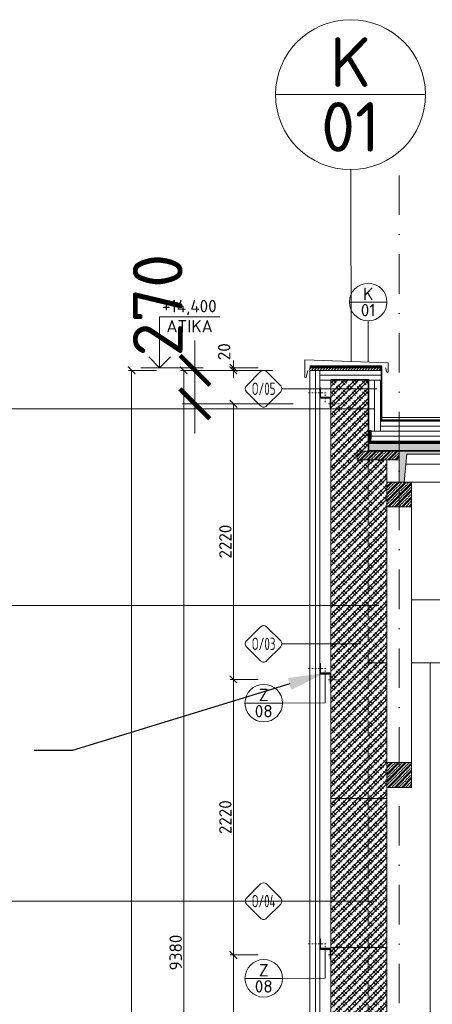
# Model space of a CAD drawing. Header units: millimetres. Extents: x -796345 to 3713765, y -2985421 to 2187451.
# Tile 71 of 256: x 2944 to 6266, y -35362 to -27430. Entities that reach past the tile are written whole.
import ezdxf
from ezdxf import colors
from ezdxf.entities.mleader import LeaderData, LeaderLine
from ezdxf.enums import TextEntityAlignment as Align
from ezdxf.math import Vec2, Vec3

# ---------------------------------------------------------------- set-up
doc = ezdxf.new("R2010")
doc.units = ezdxf.units.MM
doc.header["$PDMODE"] = 1
for name, pattern in [('CARKOVANA', [5, 3, -2]), ('CENTERX2', [101.6, 63.5, -12.7, 12.7, -12.7]), ('DASHDOT', [25.4, 12.7, -6.35, 0, -6.35]), ('DASHED', [19.05, 12.7, -6.35])]:
    doc.linetypes.add(name, pattern=pattern)
doc.layers.get('Defpoints').update_dxf_attribs({"color": 8})
for name, color, linetype, lineweight in [('A99_N_kce-pohl', 1, 'Continuous', 9), ('A99_N_kce-rez-sil', 6, 'Continuous', 18), ('A99_N_koty-200', 5, 'Continuous', 5), ('A99_N_koty-50-vysk', 160, 'Continuous', 9), ('A99_N_sraf', 252, 'Continuous', 0), ('A99_N_vypln-dve', 5, 'Continuous', 5), ('A99_N_znaceni 200', 5, 'Continuous', 5), ('A99_N_znaceni 50', 5, 'Continuous', 5), ('A99_S_kce-pohl', 7, 'Continuous', 5), ('A99_S_kce-rez-sil', 7, 'Continuous', 15), ('A99_S_kce-rez-ten', 7, 'Continuous', 9), ('A99_S_osy', 1, 'CENTERX2', 5)]:
    doc.layers.add(name, color=color, linetype=linetype, lineweight=lineweight)
doc.styles.add('A99_kota', font='isocpeur.ttf', dxfattribs={"height": 2})
doc.styles.add('A99_popis', font='isocpeur.ttf')
doc.styles.get("Standard").update_dxf_attribs({"font": 'isocpeur.ttf', "width": 0.75})
doc.linetypes.add('IZOLACE', pattern='A,0.00254,-2.54,[134,ltypeshp.shx,S=2.54,R=0,X=-2.54,Y=0],-5.08,[134,ltypeshp.shx,S=2.54,R=180,X=2.54,Y=0],-2.54', length=10.16254)
doc.dimstyles.new('A99_kota_200 new', dxfattribs={"dimscale": 200, "dimtxt": 2, "dimasz": 1.2, "dimexe": 0.5, "dimexo": 1.5, "dimgap": 0.3, "dimtad": 1, "dimdec": 0, "dimzin": 3, "dimdsep": 46, "dimtxsty": 'A99_kota', "dimblk": 'ARCHTICK', "dimcen": 2.5, "dimazin": 2, "dimtfac": 0.75, "dimtdec": 0, "dimtmove": 2, "dimatfit": 0, "dimfxl": 4, "dimfxlon": 1, "dimtolj": 1, "dimtzin": 0, "dimlwd": 5, "dimlwe": 5, "dimarcsym": 0})
pattern_1 = [(45, (0, 0), (-28.28427, 28.28427), []), (45, (11.314, 0), (-28.28427, 28.28427), []), (45, (33.94, 0), (-16.970563, 39.59798), [16, -8, 0, -8])]
pattern_2 = [(45, (0, 0), (-42.42641, 42.42641), []), (45, (28.284, 0), (-42.42641, 42.42641), []), (135, (48.024, 5.6), (-42.42641, -42.42641), [40, -20]), (135, (62.166, 19.74), (-42.42641, -42.42641), [40, -20])]

# ---------------------------------------------------------------- blocks, each defined once
blk = doc.blocks.new('_ArchTick')
at = {"color": 0, "linetype": 'ByBlock', "const_width": 0.15}
blk.add_lwpolyline([(-0.5, -0.5), (0.5, 0.5)], dxfattribs=at)
blk = doc.blocks.new('*D1832')
at = {"layer": 'A99_N_koty-200', "color": 0, "linetype": 'Continuous', "lineweight": 5}
for p, q in [((4865, -34965), (4640, -34965)), ((4665, -34965), (4665, -37185)), ((4865, -37185), (4640, -37185))]:
    blk.add_line(p, q, dxfattribs=at)
at = {"layer": 'Defpoints', "color": 0, "linetype": 'Continuous', "lineweight": 0}
for p in [(5445, -34965), (4665, -37185), (5450, -37185)]:
    blk.add_point(p, dxfattribs=at)
at = {"layer": 'A99_N_koty-200', "color": 0, "linetype": 'Continuous', "lineweight": 5, "xscale": 60, "yscale": 60, "zscale": 60}
for p, rotation in [((4665, -34965), 90), ((4665, -37185), 270)]:
    blk.add_blockref('_ArchTick', p, dxfattribs=dict(at, rotation=rotation))
at = {"layer": 'A99_N_koty-200', "color": 0, "linetype": 'Continuous', "insert": (4600, -36075), "char_height": 100, "attachment_point": 5, "rotation": 90, "style": 'A99_kota'}
blk.add_mtext('\\A1;2220', dxfattribs=at)
blk = doc.blocks.new('*D1835')
at = {"layer": 'A99_N_koty-200', "color": 0, "linetype": 'Continuous', "lineweight": 5}
for p, q in [((4865, -32745), (4640, -32745)), ((4665, -32745), (4665, -34965)), ((4865, -34965), (4640, -34965))]:
    blk.add_line(p, q, dxfattribs=at)
at = {"layer": 'Defpoints', "color": 0, "linetype": 'Continuous', "lineweight": 0}
for p in [(5445, -32745), (4665, -34965), (5450, -34965)]:
    blk.add_point(p, dxfattribs=at)
at = {"layer": 'A99_N_koty-200', "color": 0, "linetype": 'Continuous', "lineweight": 5, "xscale": 60, "yscale": 60, "zscale": 60}
for p, rotation in [((4665, -32745), 90), ((4665, -34965), 270)]:
    blk.add_blockref('_ArchTick', p, dxfattribs=dict(at, rotation=rotation))
at = {"layer": 'A99_N_koty-200', "color": 0, "linetype": 'Continuous', "insert": (4600, -33855), "char_height": 100, "attachment_point": 5, "rotation": 90, "style": 'A99_kota'}
blk.add_mtext('\\A1;2220', dxfattribs=at)
blk = doc.blocks.new('*D1838')
at = {"layer": 'A99_N_koty-200', "color": 0, "linetype": 'Continuous', "lineweight": 5}
for p, q in [((4865, -30525), (4640, -30525)), ((4665, -30525), (4665, -32745)), ((4865, -32745), (4640, -32745))]:
    blk.add_line(p, q, dxfattribs=at)
at = {"layer": 'Defpoints', "color": 0, "linetype": 'Continuous', "lineweight": 0}
for p in [(5445, -30525), (4665, -32745), (5450, -32745)]:
    blk.add_point(p, dxfattribs=at)
at = {"layer": 'A99_N_koty-200', "color": 0, "linetype": 'Continuous', "lineweight": 5, "xscale": 60, "yscale": 60, "zscale": 60}
for p, rotation in [((4665, -30525), 90), ((4665, -32745), 270)]:
    blk.add_blockref('_ArchTick', p, dxfattribs=dict(at, rotation=rotation))
at = {"layer": 'A99_N_koty-200', "color": 0, "linetype": 'Continuous', "insert": (4600, -31635), "char_height": 100, "attachment_point": 5, "rotation": 90, "style": 'A99_kota'}
blk.add_mtext('\\A1;2220', dxfattribs=at)
blk = doc.blocks.new('*U87')
at = {"color": 0, "linetype": 'ByBlock', "lineweight": -2}
blk.add_line((-3, 0), (7, 0), dxfattribs=at)
for points in [[(0, 0), (0, 8.2), (0, 8.2), (9.7, 8.2)], [(-1.75, 1.75), (0, 0), (1.75, 1.75)]]:
    blk.add_lwpolyline(points, dxfattribs=at)
at = {"color": 0, "linetype": 'ByBlock', "lineweight": -2, "style": 'A99_kota'}
for tag, p in [('VYSKA', (9.2, 10.95)), ('POPIS', (8.3, 7.7))]:
    blk.add_attdef(tag, text='', height=2, dxfattribs=at).set_placement(p, align=Align.TOP_RIGHT)
blk = doc.blocks.new('*D1844')
at = {"layer": 'A99_N_koty-200', "color": 0, "linetype": 'Continuous', "lineweight": 5}
for p, q in [((4045, -30255), (3820, -30255)), ((3845, -30255), (3845, -44485)), ((4045, -44485), (3820, -44485))]:
    blk.add_line(p, q, dxfattribs=at)
at = {"layer": 'Defpoints', "color": 0, "linetype": 'Continuous', "lineweight": 0}
for p in [(4520, -30255), (3845, -44485), (5280, -44485)]:
    blk.add_point(p, dxfattribs=at)
at = {"layer": 'A99_N_koty-200', "color": 0, "linetype": 'Continuous', "lineweight": 5, "xscale": 60, "yscale": 60, "zscale": 60}
for p, rotation in [((3845, -30255), 90), ((3845, -44485), 270)]:
    blk.add_blockref('_ArchTick', p, dxfattribs=dict(at, rotation=rotation))
at = {"layer": 'A99_N_koty-200', "color": 0, "linetype": 'Continuous', "insert": (3780, -37370), "char_height": 100, "attachment_point": 5, "rotation": 90, "style": 'A99_kota'}
blk.add_mtext('\\A1;14230', dxfattribs=at)
blk = doc.blocks.new('*D1868')
at = {"layer": 'A99_N_koty-200', "color": 0, "linetype": 'Continuous', "lineweight": 5, "transparency": 16777216}
for p, q in [((6947.5, -34905), (7847.5, -34905)), ((7747.5, -34905), (7747.5, -36245)), ((6947.5, -36245), (7847.5, -36245))]:
    blk.add_line(p, q, dxfattribs=at)
at = {"layer": 'Defpoints', "color": 0, "linetype": 'Continuous', "lineweight": 0, "transparency": 16777216}
for p in [(5900, -34905), (5900, -36245), (7747.5, -36245)]:
    blk.add_point(p, dxfattribs=at)
at = {"layer": 'A99_N_koty-200', "color": 0, "linetype": 'Continuous', "lineweight": 5, "transparency": 16777216, "xscale": 240, "yscale": 240, "zscale": 240}
for p, rotation in [((7747.5, -34905), 90), ((7747.5, -36245), 270)]:
    blk.add_blockref('_ArchTick', p, dxfattribs=dict(at, rotation=rotation))
at = {"layer": 'A99_N_koty-200', "color": 0, "linetype": 'Continuous', "transparency": 16777216, "insert": (7487.5, -35575), "char_height": 400, "attachment_point": 5, "rotation": 90, "style": 'A99_kota'}
blk.add_mtext('\\A1;1340', dxfattribs=at)
blk = doc.blocks.new('*D1898')
at = {"layer": 'A99_N_koty-200', "color": 0, "linetype": 'Continuous', "lineweight": 5, "transparency": 16777216}
for p, q in [((4355, -30255), (4355, -30015)), ((4980, -30255), (4255, -30255)), ((4355, -30525), (4355, -30255)), ((5145, -30525), (4255, -30525)), ((4355, -30525), (4355, -30765))]:
    blk.add_line(p, q, dxfattribs=at)
at = {"layer": 'Defpoints', "color": 0, "linetype": 'Continuous', "lineweight": 0, "transparency": 16777216}
for p in [(4355, -30255), (5280, -30255), (5445, -30525)]:
    blk.add_point(p, dxfattribs=at)
at = {"layer": 'A99_N_koty-200', "color": 0, "linetype": 'Continuous', "lineweight": 5, "transparency": 16777216, "xscale": 240, "yscale": 240, "zscale": 240}
for p, rotation in [((4355, -30255), 270), ((4355, -30525), 90)]:
    blk.add_blockref('_ArchTick', p, dxfattribs=dict(at, rotation=rotation))
at = {"layer": 'A99_N_koty-200', "color": 0, "linetype": 'Continuous', "transparency": 16777216, "insert": (4055, -29730), "char_height": 400, "attachment_point": 5, "rotation": 90, "style": 'A99_kota'}
blk.add_mtext('\\A1;270', dxfattribs=at)
blk = doc.blocks.new('*U114')
at = {"color": 0}
for p, q in [((-0.721, 4.139), (-4.149, 0.711)), ((4.139, 0.711), (0.711, 4.139)), ((4.436, -0.005), (27.869, -0.005)), ((-4.149, -0.721), (-0.721, -4.149)), ((0.711, -4.149), (4.139, -0.721))]:
    blk.add_line(p, q, dxfattribs=at)
for centre, start, end in [((-0.005, 3.424), 45, 135), ((-3.433, -0.005), 135, 225), ((3.424, -0.005), 315, 45), ((-0.005, -3.433), 225, 315)]:
    blk.add_arc(centre, 1.012, start, end, dxfattribs=at)
at = {"color": 0, "linetype": 'ByBlock', "style": 'A99_popis', "width": 0.953108}
blk.add_attdef('SKLADBA', text='', height=3, rotation=0.01026, dxfattribs=at).set_placement((-2.863, -1.506), (2.855, -1.505), align=Align.FIT)
blk = doc.blocks.new('*U112')
at = {"color": 0}
for p, q in [((-0.721, 4.139), (-4.149, 0.711)), ((4.139, 0.711), (0.711, 4.139)), ((4.436, -0.005), (27.982, -0.005)), ((-4.149, -0.721), (-0.721, -4.149)), ((0.711, -4.149), (4.139, -0.721))]:
    blk.add_line(p, q, dxfattribs=at)
for centre, start, end in [((-0.005, 3.424), 45, 135), ((-3.433, -0.005), 135, 225), ((3.424, -0.005), 315, 45), ((-0.005, -3.433), 225, 315)]:
    blk.add_arc(centre, 1.012, start, end, dxfattribs=at)
at = {"color": 0, "linetype": 'ByBlock', "style": 'A99_popis', "width": 0.953108}
blk.add_attdef('SKLADBA', text='', height=3, rotation=0.01026, dxfattribs=at).set_placement((-2.863, -1.506), (2.855, -1.505), align=Align.FIT)
blk = doc.blocks.new('*U85')
at = {"color": 0}
for p, q in [((-0.72, 4.14), (-4.15, 0.71)), ((4.14, 0.71), (0.71, 4.14)), ((-4.15, -0.72), (-0.72, -4.15)), ((0.71, -4.15), (4.14, -0.72)), ((4.44, 0), (23.52, 0))]:
    blk.add_line(p, q, dxfattribs=at)
for centre, start, end in [((0, 3.42), 45, 135), ((-3.43, 0), 135, 225), ((3.42, 0), 315, 45), ((0, -3.43), 225, 315)]:
    blk.add_arc(centre, 1.01, start, end, dxfattribs=at)
at = {"color": 0, "linetype": 'ByBlock', "style": 'A99_popis', "width": 0.953108}
blk.add_attdef('SKLADBA', text='', height=3, rotation=0.0103, dxfattribs=at).set_placement((-2.86, -1.51), (2.86, -1.5), align=Align.FIT)
blk = doc.blocks.new('*U86')
at = {"color": 0}
for p, q in [((-0.72, 4.14), (-4.15, 0.71)), ((4.14, 0.71), (0.71, 4.14)), ((-4.15, -0.72), (-0.72, -4.15)), ((0.71, -4.15), (4.14, -0.72)), ((4.44, 0), (22.39, 0))]:
    blk.add_line(p, q, dxfattribs=at)
for centre, start, end in [((0, 3.42), 45, 135), ((-3.43, 0), 135, 225), ((3.42, 0), 315, 45), ((0, -3.43), 225, 315)]:
    blk.add_arc(centre, 1.01, start, end, dxfattribs=at)
at = {"color": 0, "linetype": 'ByBlock', "style": 'A99_popis', "width": 0.953108}
blk.add_attdef('SKLADBA', text='', height=3, rotation=0.0103, dxfattribs=at).set_placement((-2.86, -1.51), (2.86, -1.5), align=Align.FIT)
blk = doc.blocks.new('*U20')
at = {"color": 0, "linetype": 'ByBlock'}
blk.add_line((-3.02, 0), (3.02, 0), dxfattribs=at)
blk.add_circle((0, 0), 3.02, dxfattribs=at)
at = {"color": 0, "linetype": 'ByBlock', "style": 'A99_popis'}
for tag, p in [('KATEGORIE', (0, 1.31)), ('PRVEK', (0, -1.298))]:
    blk.add_attdef(tag, text='', height=2, dxfattribs=at).set_placement(p, align=Align.MIDDLE_CENTER)
blk = doc.blocks.new('*U113')
at = {"color": 0}
for p, q in [((-0.721, 4.139), (-4.149, 0.711)), ((4.139, 0.711), (0.711, 4.139)), ((4.436, -0.005), (28.076, -0.005)), ((-4.149, -0.721), (-0.721, -4.149)), ((0.711, -4.149), (4.139, -0.721))]:
    blk.add_line(p, q, dxfattribs=at)
for centre, start, end in [((-0.005, 3.424), 45, 135), ((-3.433, -0.005), 135, 225), ((3.424, -0.005), 315, 45), ((-0.005, -3.433), 225, 315)]:
    blk.add_arc(centre, 1.012, start, end, dxfattribs=at)
at = {"color": 0, "linetype": 'ByBlock', "style": 'A99_popis', "width": 0.953108}
blk.add_attdef('SKLADBA', text='', height=3, rotation=0.01026, dxfattribs=at).set_placement((-2.863, -1.506), (2.855, -1.505), align=Align.FIT)
blk = doc.blocks.new('*U116')
at = {"color": 0}
for p, q in [((-0.72, 4.14), (-4.15, 0.71)), ((4.14, 0.71), (0.71, 4.14)), ((-4.15, -0.72), (-0.72, -4.15)), ((0.71, -4.15), (4.14, -0.72)), ((4.44, 0), (27.36, 0))]:
    blk.add_line(p, q, dxfattribs=at)
for centre, start, end in [((0, 3.42), 45, 135), ((-3.43, 0), 135, 225), ((3.42, 0), 315, 45), ((0, -3.43), 225, 315)]:
    blk.add_arc(centre, 1.01, start, end, dxfattribs=at)
at = {"color": 0, "linetype": 'ByBlock', "style": 'A99_popis', "width": 0.953108}
blk.add_attdef('SKLADBA', text='', height=3, rotation=0.0103, dxfattribs=at).set_placement((-2.86, -1.51), (2.86, -1.5), align=Align.FIT)
blk = doc.blocks.new('*D3288')
at = {"layer": 'A99_N_koty-200', "color": 0, "linetype": 'Continuous', "lineweight": 5}
for p, q in [((4465, -30255), (4240, -30255)), ((4265, -30255), (4265, -39635)), ((4465, -39635), (4240, -39635))]:
    blk.add_line(p, q, dxfattribs=at)
at = {"layer": 'Defpoints', "color": 0, "linetype": 'Continuous', "lineweight": 0}
for p in [(4812.5, -30255), (4265, -39635), (5280, -39635)]:
    blk.add_point(p, dxfattribs=at)
at = {"layer": 'A99_N_koty-200', "color": 0, "linetype": 'Continuous', "lineweight": 5, "xscale": 60, "yscale": 60, "zscale": 60}
for p, rotation in [((4265, -30255), 90), ((4265, -39635), 270)]:
    blk.add_blockref('_ArchTick', p, dxfattribs=dict(at, rotation=rotation))
at = {"layer": 'A99_N_koty-200', "color": 0, "linetype": 'Continuous', "insert": (4200, -34945), "char_height": 100, "attachment_point": 5, "rotation": 90, "style": 'A99_kota'}
blk.add_mtext('\\A1;9380', dxfattribs=at)
blk = doc.blocks.new('*D3291')
at = {"layer": 'A99_N_koty-200', "color": 0, "linetype": 'Continuous', "lineweight": 5, "transparency": 16777216}
for p, q in [((4665, -30235), (4665, -30175)), ((4865, -30235), (4640, -30235)), ((4865, -30255), (4640, -30255)), ((4665, -30255), (4665, -30235)), ((4665, -30255), (4665, -30315))]:
    blk.add_line(p, q, dxfattribs=at)
at = {"layer": 'Defpoints', "color": 0, "linetype": 'Continuous', "lineweight": 0, "transparency": 16777216}
for p in [(4665, -30235), (5280, -30235), (5280, -30255)]:
    blk.add_point(p, dxfattribs=at)
at = {"layer": 'A99_N_koty-200', "color": 0, "linetype": 'Continuous', "lineweight": 5, "transparency": 16777216, "xscale": 60, "yscale": 60, "zscale": 60}
for p, rotation in [((4665, -30235), 270), ((4665, -30255), 90)]:
    blk.add_blockref('_ArchTick', p, dxfattribs=dict(at, rotation=rotation))
at = {"layer": 'A99_N_koty-200', "color": 0, "linetype": 'Continuous', "transparency": 16777216, "insert": (4590, -30105), "char_height": 100, "attachment_point": 5, "rotation": 90, "style": 'A99_kota'}
blk.add_mtext('\\A1;20', dxfattribs=at)

msp = doc.modelspace()

# ---------------------------------------------------------------- hatches: boundary and pattern name
at = {"layer": 'A99_N_sraf', "lineweight": 0, "ltscale": 2, "transparency": 33554687}
h = msp.add_hatch(dxfattribs=at)
h.set_pattern_fill('ZEM_OBECNE', color=256, scale=8)
h.set_pattern_definition([(45, (0, 0), (-11.3137085, 11.3137085), [])])
h.paths.add_polyline_path([(5850, -30255), (5850, -30235), (5280, -30235), (5280, -30255)])
at = {"layer": 'A99_N_sraf', "linetype": 'Continuous', "lineweight": 0, "transparency": 33554687}
h = msp.add_hatch(dxfattribs=at)
h.set_pattern_fill('BETON-LEHKY', color=256, scale=40000, angle=270)
h.set_pattern_definition([(315, (-1e-11, -56570), (113140, 113140), []), (270, (53000, -236840), (113140, -113140), [20000, -206274]), (315, (53000, -256840), (113140, 113140), [20000, -140000]), (0, (67140, -270980), (113137, 113137), [20000, -206274]), (45, (87140, -270980), (-113140, 113140), [20000, -140000]), (270, (101280, -236840), (113137, -113137), [20000, -206274]), (315, (87140, -222700), (113140, 113140), [20000, -140000]), (0, (67140, -222700), (113140, 113140), [20000, -206274]), (45, (53000, -236840), (-113140, 113140), [20000, -140000]), (315, (119560, -289270), (113140, 113140), [40000, -120000])])
h.paths.add_polyline_path([(5750, -30975), (5660, -30975), (5660, -30905), (5750, -30905), (5750, -30335), (5450, -30335), (5450, -33705), (5750, -33705)])
at = {"layer": 'A99_N_sraf', "linetype": 'Continuous', "lineweight": 0}
h = msp.add_hatch(dxfattribs=at)
h.set_pattern_fill('ZDIVO-PLYNOSILIK', color=9, scale=0.1)
h.set_pattern_definition(pattern_2)
h.paths.add_polyline_path([(5450, -30335), (5450, -33705), (5900, -33705), (5900, -30975), (5660, -30975), (5660, -30905), (5750, -30905), (5750, -30335)])
at = {"layer": 'A99_N_sraf', "linetype": 'Continuous', "lineweight": 0, "ltscale": 2, "transparency": 33554687}
h = msp.add_hatch(dxfattribs=at)
h.set_pattern_fill('BETON-LEHKY', color=256, scale=0.05, angle=-90)
h.set_pattern_definition([(315, (-2e-15, -14.142), (28.28427, 28.28427), []), (270, (13.25, -59.21), (28.28427, -28.28427), [5, -51.568543]), (315, (13.25, -64.21), (28.28427, 28.28427), [5, -35]), (0, (16.784, -67.746), (28.28427, 28.28427), [5, -51.568543]), (45, (21.784, -67.746), (-28.28427, 28.28427), [5, -35]), (270, (25.32, -59.21), (28.28427, -28.28427), [5, -51.568543]), (315, (21.784, -55.675), (28.28427, 28.28427), [5, -35]), (0, (16.784, -55.675), (28.28427, 28.28427), [5, -51.568543]), (45, (13.25, -59.21), (-28.28427, 28.28427), [5, -35]), (315, (29.89, -72.317), (28.28427, 28.28427), [10, -30])])
h.paths.add_polyline_path([(5755, -30845), (5755, -30900), (11900, -30900), (11900, -30845)])
at = {"layer": 'A99_N_sraf', "lineweight": 0, "ltscale": 2, "transparency": 33554687}
h = msp.add_hatch(dxfattribs=at)
h.set_pattern_fill('ZELEZOBETON', color=256, scale=8)
h.set_pattern_definition(pattern_1)
h.paths.add_polyline_path([(6000, -30975), (6000, -30905), (5660, -30905), (5660, -30975)])
h = msp.add_hatch(dxfattribs=at)
h.set_pattern_fill('ZELEZOBETON', color=256, scale=8)
h.set_pattern_definition(pattern_1)
h.paths.add_polyline_path([(11940, -30930), (11960, -31155), (12000, -31155), (12000, -30905), (6000, -30905), (6000, -31155), (6040, -31155), (6060, -30930), (7475, -30930), (7485, -31010), (7515, -31010), (7525, -30930), (8975, -30930), (8985, -31010), (9015, -31010), (9025, -30930), (10475, -30930), (10485, -31010), (10515, -31010), (10525, -30930)])
h = msp.add_hatch(dxfattribs=at)
h.set_pattern_fill('ZELEZOBETON', color=256, scale=8)
h.set_pattern_definition([(45, (240, -250), (-28.28427, 28.28427), []), (45, (251.314, -250), (-28.28427, 28.28427), []), (45, (273.94, -250), (-16.970563, 39.59798), [16, -8, 0, -8])])
h.paths.add_polyline_path([(6100, -31355), (6100, -31155), (5900, -31155), (5900, -31355)])
h = msp.add_hatch(dxfattribs=at)
h.set_pattern_fill('ZELEZOBETON', color=256, scale=8)
h.set_pattern_definition([(45, (240, -2510), (-28.28427, 28.28427), []), (45, (251.314, -2510), (-28.28427, 28.28427), []), (45, (273.94, -2510), (-16.970563, 39.59798), [16, -8, 0, -8])])
h.paths.add_polyline_path([(6100, -33615), (6100, -33415), (5900, -33415), (5900, -33615)])
at = {"layer": 'A99_N_sraf', "linetype": 'Continuous', "lineweight": 0}
h = msp.add_hatch(dxfattribs=at)
h.set_pattern_fill('ZDIVO-PLYNOSILIK', color=150, scale=0.1)
h.set_pattern_definition(pattern_2)
h.paths.add_polyline_path([(5450, -33705), (5900, -33705), (5900, -34905), (5450, -34905)])
h = msp.add_hatch(dxfattribs=at)
h.set_pattern_fill('ZDIVO-PLYNOSILIK', color=9, scale=0.1)
h.set_pattern_definition(pattern_2)
h.paths.add_polyline_path([(5450, -34905), (5900, -34905), (5900, -36245), (5450, -36245)])
at = {"layer": 'A99_S_kce-pohl', "linetype": 'Continuous'}
h = msp.add_hatch(dxfattribs=at)
h.set_pattern_fill('ZDIVO-PLYNOSILIK', color=256, scale=20)
h.set_pattern_definition([(45, (0, 0), (-8485.3, 8485.3), []), (45, (5657, 0), (-8485.3, 8485.3), []), (135, (9605, 1120), (-8485.3, -8485.3), [8000, -4000]), (135, (12433, 3948), (-8485.3, -8485.3), [8000, -4000])])
h.paths.add_polyline_path([(5450, -30335), (5750, -30335), (5750, -33705), (5450, -33705)])
at = {"layer": 'A99_S_kce-pohl', "linetype": 'Continuous', "lineweight": 0}
h = msp.add_hatch(dxfattribs=at)
h.set_pattern_fill('ZDIVO-PLYNOSILIK', color=1)
h.set_pattern_definition([(45, (0, 0), (-5303.3, 5303.3), []), (45, (3535.5, 0), (-5303.3, 5303.3), []), (135, (6003, 700), (-5303.3, -5303.3), [5000, -2500]), (135, (7771, 2467.5), (-5303.3, -5303.3), [5000, -2500])])
h.paths.add_polyline_path([(5450, -33705), (5750, -33705), (5750, -34905), (5450, -34905)])

# ---------------------------------------------------------------- linework, layer by layer
at = {"layer": 'A99_N_kce-pohl', "color": 1, "linetype": 'Continuous', "lineweight": 5}
for points in [[(5265, -30255), (5251.2, -30312.5), (5240, -30312.5), (5240, -30170), (5910, -30195), (5910, -30270), (5900, -30270), (5890, -30235)], [(5360, -30335), (5750, -30335)], [(11880, -30745), (5750, -30745)]]:
    msp.add_lwpolyline(points, dxfattribs=at)
at = {"layer": 'A99_N_kce-pohl', "color": 1, "linetype": 'CARKOVANA', "lineweight": 0, "ltscale": 15, "const_width": 5}
for points in [[(11930, -30202.5), (11792.5, -30202.5), (11792.5, -30657.5), (5857.5, -30657.5), (5857.5, -30220), (5280, -30220)], [(11930, -30207.5), (11797.5, -30207.5), (11797.5, -30662.5), (5852.5, -30662.5), (5852.5, -30225), (5280, -30225)]]:
    msp.add_lwpolyline(points, dxfattribs=at)
at = {"layer": 'A99_N_kce-pohl', "color": 1, "linetype": 'Continuous', "lineweight": 0}
for points in [[(11930, -30200), (11790, -30200), (11790, -30655), (5860, -30655), (5860, -30217.5), (5280, -30217.5)], [(11930, -30205), (11795, -30205), (11795, -30660), (5855, -30660), (5855, -30222.5), (5280, -30222.5)], [(11800, -30215), (11800, -30665), (5850, -30665)], [(5280, -30227.5), (5860, -30227.5)], [(5450, -30330), (5755, -30330), (5755, -30740), (5775, -30740), (5775, -30810)], [(5850, -30665), (5850, -30335)]]:
    msp.add_lwpolyline(points, dxfattribs=at)
at = {"layer": 'A99_N_kce-pohl', "color": 1, "linetype": 'Continuous', "lineweight": 5}
msp.add_lwpolyline([(5280, -30255), (5280, -30235), (5850, -30235), (5850, -30255)], close=True, dxfattribs=at)
at = {"layer": 'A99_N_kce-pohl', "color": 1, "linetype": 'CARKOVANA', "ltscale": 15, "const_width": 5}
msp.add_lwpolyline([(5450, -30332.5), (5752.5, -30332.5), (5752.5, -30742.5), (5772.5, -30742.5), (5772.5, -30820)], dxfattribs=at)
at = {"layer": 'A99_N_kce-pohl', "color": 5, "linetype": 'DASHDOT', "lineweight": 0}
for points in [[(5270, -30435), (5420, -30435)], [(5402.5, -30512.5), (5402.5, -30450)], [(5430, -30525), (5550, -30525)], [(5270, -32657.5), (5420, -32657.5)], [(5402.5, -32735), (5402.5, -32672.5)], [(5430, -32747.5), (5550, -32747.5)], [(5270, -34875), (5420, -34875)], [(5402.5, -34952.5), (5402.5, -34890)], [(5430, -34965), (5550, -34965)]]:
    msp.add_lwpolyline(points, dxfattribs=at)
at = {"layer": 'A99_N_kce-pohl', "color": 1, "linetype": 'Continuous'}
for points in [[(5770, -30745), (5850, -30745), (5850, -30665)], [(11790, -30634.8), (5860, -30634.8)]]:
    msp.add_lwpolyline(points, dxfattribs=at)
at = {"layer": 'A99_N_kce-rez-sil', "color": 5, "linetype": 'Continuous', "lineweight": 18, "flags": 128}
msp.add_lwpolyline([(5280, -30255), (5280, -39635)], dxfattribs=at)
at = {"layer": 'A99_N_kce-rez-sil', "color": 5, "linetype": 'Continuous', "lineweight": 9, "flags": 128}
msp.add_lwpolyline([(5360, -39635), (5360, -30255)], dxfattribs=at)
for points in [[(5360, -30475), (5440, -30475), (5440, -30470), (5365, -30470), (5365, -30395), (5360, -30395)], [(5450, -30475), (5370, -30475), (5370, -30480), (5445, -30480), (5445, -30555), (5450, -30555)], [(5360, -32697.5), (5440, -32697.5), (5440, -32692.5), (5365, -32692.5), (5365, -32617.5), (5360, -32617.5)], [(5450, -32697.5), (5370, -32697.5), (5370, -32702.5), (5445, -32702.5), (5445, -32777.5), (5450, -32777.5)], [(5360, -34915), (5440, -34915), (5440, -34910), (5365, -34910), (5365, -34835), (5360, -34835)], [(5450, -34915), (5370, -34915), (5370, -34920), (5445, -34920), (5445, -34995), (5450, -34995)]]:
    msp.add_lwpolyline(points, close=True, dxfattribs=at)
at = {"layer": 'A99_N_sraf', "color": 5, "linetype": 'IZOLACE', "lineweight": 0, "ltscale": 3}
msp.add_lwpolyline([(5325, -39635), (5325, -30255)], dxfattribs=at)
at = {"layer": 'A99_N_sraf', "color": 1, "linetype": 'IZOLACE', "lineweight": 0, "ltscale": 4}
for points in [[(5360, -30295), (5850, -30295)], [(11800, -30705), (5850, -30705)], [(11880, -30785), (5770, -30785)]]:
    msp.add_lwpolyline(points, dxfattribs=at)
at = {"layer": 'A99_N_sraf', "color": 1, "linetype": 'Continuous', "lineweight": 5}
msp.add_lwpolyline([(5750, -30335), (5850, -30335)], dxfattribs=at)
at = {"layer": 'A99_N_sraf', "color": 1, "linetype": 'IZOLACE', "lineweight": 0, "ltscale": 4.5}
msp.add_lwpolyline([(5800, -30335), (5800, -30745)], dxfattribs=at)
at = {"layer": 'A99_N_znaceni 200', "lineweight": 5}
msp.add_lwpolyline([(5609.9, -28638.1), (5612.5, -30187.5)], dxfattribs=at)
at = {"layer": 'A99_N_znaceni 50'}
msp.add_lwpolyline([(5750, -29856), (5750, -30190)], dxfattribs=at)
at = {"layer": 'A99_N_znaceni 50', "lineweight": 5}
for points in [[(5402.5, -32692.5), (5403.3, -32934.5)], [(5060, -32935.6), (5403.3, -32934.5)], [(5402.5, -34910), (5403.3, -35152)], [(5060, -35153.1), (5403.3, -35152)]]:
    msp.add_lwpolyline(points, dxfattribs=at)
at = {"layer": 'A99_S_kce-pohl', "linetype": 'Continuous'}
for p, q in [((6100, -33415), (6100, -31155)), ((6100, -31155), (12100, -31155)), ((11900, -32105), (6100, -32105)), ((6250, -32611.9), (6100, -32611.9)), ((6100, -32611.9), (6794.8, -32611.9)), ((6250, -44635), (6250, -32611.9))]:
    msp.add_line(p, q, dxfattribs=at)
at = {"layer": 'A99_S_kce-pohl', "linetype": 'CARKOVANA', "lineweight": 0, "ltscale": 15}
for points, const_width in [([(11890, -30230), (11890, -30835), (5760, -30835), (5760, -30745)], 20), ([(11900, -30902.5), (5752.5, -30902.5), (5752.6, -30845)], 5)]:
    msp.add_lwpolyline(points, dxfattribs=dict(at, const_width=const_width))
at = {"layer": 'A99_S_kce-pohl', "linetype": 'Continuous', "lineweight": 0}
for points in [[(11880, -30230), (11880, -30825), (5770, -30825), (5770, -30745)], [(11900, -30845), (5750, -30845)], [(11900, -30900), (5755, -30900), (5755, -30830)]]:
    msp.add_lwpolyline(points, dxfattribs=at)
at = {"layer": 'A99_S_kce-pohl', "linetype": 'Continuous'}
for points in [[(5450, -39335), (5450, -30335)], [(6050, -31010), (11950, -31010)], [(5900, -31355), (5900, -31155)], [(5900, -33615), (5900, -33415)], [(5450, -33705), (5900, -33705)], [(5450, -34905), (5900, -34905)]]:
    msp.add_lwpolyline(points, dxfattribs=at)
at = {"layer": 'A99_S_kce-pohl', "linetype": 'Continuous', "lineweight": 5}
msp.add_lwpolyline([(5750, -30905), (5750, -30335)], dxfattribs=at)
msp.add_lwpolyline([(5660, -30905), (5660, -30975), (6000, -30975), (6000, -30905)], close=True, dxfattribs=at)
at = {"layer": 'A99_S_kce-pohl', "linetype": 'Continuous', "lineweight": 0}
msp.add_lwpolyline([(6000, -31155), (6000, -30905), (12000, -30905), (12000, -31155), (11960, -31155), (11940, -30930), (6060, -30930), (6040, -31155)], close=True, dxfattribs=at)
at = {"layer": 'A99_S_kce-rez-sil', "linetype": 'Continuous', "flags": 128}
for points in [[(6040, -31155), (6060, -30930), (7475, -30930), (7485, -31010), (7515, -31010), (7525, -30930), (8975, -30930), (8985, -31010), (9015, -31010), (9025, -30930), (10475, -30930), (10485, -31010), (10515, -31010), (10525, -30930), (11940, -30930), (11960, -31155)], [(5900, -30975), (6000, -30975), (6000, -31155)], [(5900, -31155), (5900, -30975)], [(5900, -31155), (6100, -31155), (6100, -31355), (5900, -31355)], [(5900, -33415), (5900, -31355)], [(5900, -33415), (6100, -33415), (6100, -33615), (5900, -33615)], [(5900, -39335), (5900, -33615)]]:
    msp.add_lwpolyline(points, dxfattribs=at)
at = {"layer": 'A99_S_kce-rez-ten', "color": 7, "linetype": 'DASHED', "ltscale": 10}
msp.add_line((5750, -44635), (5750, -30905), dxfattribs=at)
at = {"layer": 'A99_S_kce-rez-ten'}
msp.add_line((5900, -32611.9), (5750, -32611.9), dxfattribs=at)
msp.add_line((5900, -32611.9), (5750, -32611.9), dxfattribs=at)
at = {"layer": 'A99_S_osy', "linetype": 'DASHDOT', "lineweight": 5, "ltscale": 25}
msp.add_line((6000, -28685), (6000, -47075), dxfattribs=at)

# ---------------------------------------------------------------- block references
at = {"layer": 'A99_N_koty-50-vysk', "lineweight": 5}
ref = msp.add_blockref('*U87', (4070, -30235), dxfattribs=dict(at, xscale=50, yscale=50, zscale=50))
ref.add_attrib('VYSKA', '+14,400', dxfattribs={"layer": '0', "color": 0, "linetype": 'ByBlock', "lineweight": -2, "height": 100, "style": 'A99_kota'}).set_placement((4530, -29687.5), align=Align.TOP_RIGHT)
ref.add_attrib('POPIS_001', 'ATIKA', (4125, -29950), dxfattribs={"layer": '0', "color": 0, "linetype": 'ByBlock', "lineweight": -2, "height": 100, "style": 'A99_kota'})
at = {"layer": 'A99_N_znaceni 200', "xscale": 200, "yscale": 200, "zscale": 200}
msp.add_blockref('*U20', (5607.5, -28034.1), dxfattribs=at).add_auto_attribs({'KATEGORIE': 'K', 'PRVEK': '01'})
at = {"layer": 'A99_N_znaceni 200', "lineweight": 5}
ref = msp.add_blockref('*U114', (2080, -30565), dxfattribs=dict(at, xscale=133.3, yscale=133.3, zscale=133.3))
ref.add_attrib('SKLADBA', 'O/05', dxfattribs={"layer": '0', "color": 0, "linetype": 'ByBlock', "height": 400, "rotation": 0.01026, "style": 'A99_popis', "width": 0.657151}).set_placement((1698.3, -30765.7), (2460.6, -30765.6), align=Align.FIT)
ref = msp.add_blockref('*U113', (2092.5, -32147.5), dxfattribs=dict(at, xscale=133.3, yscale=133.3, zscale=133.3))
ref.add_attrib('SKLADBA', 'O/03', dxfattribs={"layer": '0', "color": 0, "linetype": 'ByBlock', "height": 400, "rotation": 0.01026, "style": 'A99_popis', "width": 0.657151}).set_placement((1710.8, -32348.2), (2473.1, -32348.1), align=Align.FIT)
ref = msp.add_blockref('*U112', (2090, -34530), dxfattribs=dict(at, xscale=133.3, yscale=133.3, zscale=133.3))
ref.add_attrib('SKLADBA', 'O/04', dxfattribs={"layer": '0', "color": 0, "linetype": 'ByBlock', "height": 400, "rotation": 0.01026, "style": 'A99_popis', "width": 0.635246}).set_placement((1708.3, -34730.7), (2470.6, -34730.6), align=Align.FIT)
at = {"layer": 'A99_N_znaceni 50', "xscale": 50, "yscale": 50, "zscale": 50}
for p, values in [((5750, -29705), {'KATEGORIE': 'K', 'PRVEK': '01'}), ((4909, -32935.6), {'KATEGORIE': 'Z', 'PRVEK': '08'}), ((4909, -35153.1), {'KATEGORIE': 'Z', 'PRVEK': '08'})]:
    msp.add_blockref('*U20', p, dxfattribs=at).add_auto_attribs(values)
at = {"layer": 'A99_N_znaceni 50', "lineweight": 5}
ref = msp.add_blockref('*U116', (4908.1, -30403.2), dxfattribs=dict(at, xscale=33.325, yscale=33.325, zscale=33.325))
ref.add_attrib('SKLADBA', 'O/05', dxfattribs={"layer": '0', "color": 0, "linetype": 'ByBlock', "height": 100, "rotation": 0.01026, "style": 'A99_popis', "width": 0.657151}).set_placement((4812.7, -30453.3), (5003.3, -30453.3), align=Align.FIT)
ref = msp.add_blockref('*U85', (4908.1, -32458.2), dxfattribs=dict(at, xscale=33.325, yscale=33.325, zscale=33.325))
ref.add_attrib('SKLADBA', 'O/03', dxfattribs={"layer": '0', "color": 0, "linetype": 'ByBlock', "height": 100, "rotation": 0.01026, "style": 'A99_popis', "width": 0.657151}).set_placement((4812.7, -32508.3), (5003.3, -32508.3), align=Align.FIT)
ref = msp.add_blockref('*U86', (4908, -34530.5), dxfattribs=dict(at, xscale=33.325, yscale=33.325, zscale=33.325))
ref.add_attrib('SKLADBA', 'O/04', dxfattribs={"layer": '0', "color": 0, "linetype": 'ByBlock', "height": 100, "rotation": 0.01026, "style": 'A99_popis', "width": 0.635246}).set_placement((4812.5, -34580.6), (5003.1, -34580.6), align=Align.FIT)

# ---------------------------------------------------------------- dimensions: what is measured, and where the dimension line sits
at = {"layer": 'A99_N_koty-200', "linetype": 'Continuous'}
for base, p1, p2, picture, middle in [((4355, -30255), (5445, -30525), (5280, -30255), '*D1898', (4055, -29730)), ((4665, -30235), (5280, -30255), (5280, -30235), '*D3291', (4590, -30105))]:
    dim = msp.add_linear_dim(base=base, p1=p1, p2=p2, angle=90, dimstyle='A99_kota_200 new', override={"dimscale": 0, "dimtix": 1, "dimtofl": 1, "dimtmove": 2, "dimatfit": 0}, dxfattribs=at)
    dim.commit()
    dim.dimension.update_dxf_attribs({"geometry": picture, "text_midpoint": middle, "dimtype": 160})
for base, p1, p2, angle, override, picture, middle in [((3845, -44485), (4520, -30255), (5280, -44485), 270, {"dimscale": 0, "dimtix": 1, "dimtofl": 1, "dimtmove": 1, "dimatfit": 0}, '*D1844', (3780, -37370)), ((4265, -39635), (4812.5, -30255), (5280, -39635), 270, {"dimscale": 0, "dimtix": 1, "dimtofl": 1, "dimtmove": 1, "dimatfit": 0}, '*D3288', (4200, -34945)), ((4665, -32745), (5445, -30525), (5450, -32745), 270, {"dimscale": 0, "dimtix": 1, "dimtofl": 1, "dimtmove": 1, "dimatfit": 0}, '*D1838', (4600, -31635)), ((4665, -34965), (5445, -32745), (5450, -34965), 270, {"dimscale": 0, "dimtix": 1, "dimtofl": 1, "dimtmove": 1, "dimatfit": 0}, '*D1835', (4600, -33855)), ((7747.5, -36245), (5900, -34905), (5900, -36245), 90, {"dimscale": 0, "dimtix": 1, "dimtofl": 1, "dimtmove": 2, "dimatfit": 0}, '*D1868', (7487.5, -35575)), ((4665, -37185), (5445, -34965), (5450, -37185), 270, {"dimscale": 0, "dimtix": 1, "dimtofl": 1, "dimtmove": 1, "dimatfit": 0}, '*D1832', (4600, -36075))]:
    dim = msp.add_linear_dim(base=base, p1=p1, p2=p2, angle=angle, dimstyle='A99_kota_200 new', override=override, dxfattribs=at)
    dim.commit()
    dim.dimension.update_dxf_attribs({"geometry": picture, "text_midpoint": middle})

# ---------------------------------------------------------------- leaders
at = {"layer": 'A99_N_vypln-dve', "linetype": 'Continuous'}
ml = msp.add_multileader_mtext('Standard', dxfattribs=at)
ml.set_content('{\\W1;2x prof. L\\P 80/80/5}', color=256)
ml.set_leader_properties()
ml.build(insert=Vec2(0, 0))
ml.multileader.update_dxf_attribs({"text_left_attachment_type": 2, "text_right_attachment_type": 2, "dogleg_length": 3, "arrow_head_size": 300, "scale": 200})
ctx = ml.context
ctx.base_point, ctx.scale, ctx.char_height, ctx.arrow_head_size, ctx.landing_gap_size, ctx.plane_origin = Vec3(-140, -33318.3), 200, 400, 300, 400, Vec3(3990, -34732.5)
ctx.left_attachment, ctx.right_attachment, ctx.text_align_type = 2, 2, 2
notes = []
notes.append((ctx, [(1, (1, 1, 0), (3370, -33318.3), (-1, 0), 310, [(0, [(5405, -32692.5)], 0, [])])]))
ctx.mtext.insert, ctx.mtext.width, ctx.mtext.alignment, ctx.mtext.flow_direction = Vec3(2660, -32785), 2947.266, 3, 5
for ctx, leaders in notes:
    for number, flags, end, landing, length, lines in leaders:
        leader = LeaderData()
        leader.index, (leader.has_last_leader_line, leader.has_dogleg_vector, leader.attachment_direction) = number, flags
        leader.last_leader_point, leader.dogleg_vector, leader.dogleg_length = Vec3(end), Vec3(landing), length
        for number, points, colour, breaks in lines:
            line = LeaderLine()
            line.index, line.vertices, line.color, line.breaks = number, Vec3.list(points), colors.encode_raw_color(colour), breaks
            leader.lines.append(line)
        ctx.leaders.append(leader)

doc.saveas('drawing.dxf')
